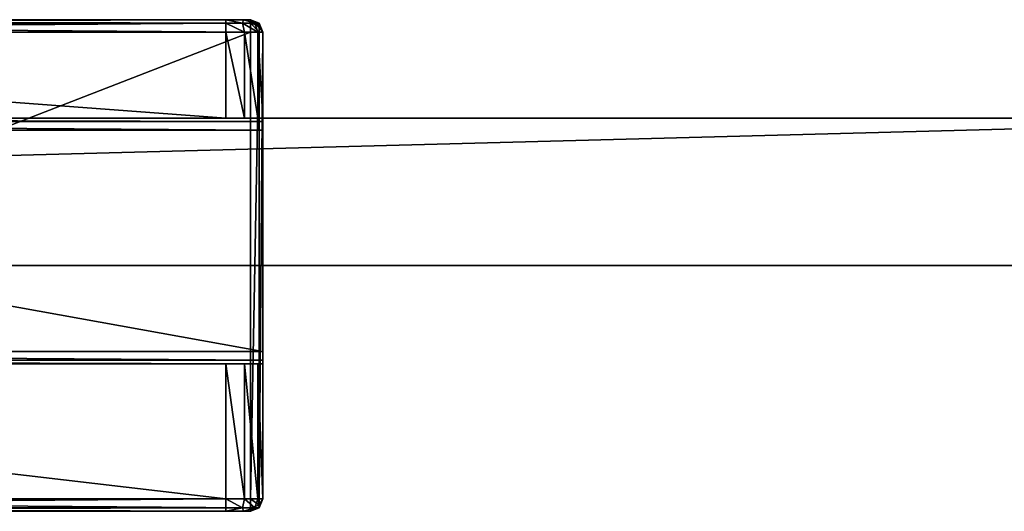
# Model space of a CAD drawing. Header units: metres. Extents: x 0 to 687, y -215 to 49.
# Tile 9 of 10: x 194 to 234, y -13 to 7. Entities that reach past the tile are written whole.
import ezdxf

# ---------------------------------------------------------------- set-up
doc = ezdxf.new("R2010")
doc.units = ezdxf.units.M

msp = doc.modelspace()

# ---------------------------------------------------------------- linework, layer by layer
at = {"layer": 'Y2A69L'}
for points in [[(24.000277, 3, 3), (24.000277, 3, 1994), (251.000275, 3, 3)], [(24.000277, 3, 1994), (251.000275, 3, 1994), (251.000275, 3, 3)], [(24.000277, 3, 3), (251.000275, 3, 3), (24.000277, -3, 3)], [(251.000275, 3, 3), (251.000275, -3, 3), (24.000277, -3, 3)], [(24.000277, 3, 1994), (24.000277, -3, 1994), (251.000275, 3, 1994)], [(24.000277, -3, 1994), (251.000275, -3, 1994), (251.000275, 3, 1994)], [(251.000275, -3, 3), (251.000275, -3, 1994), (24.000277, -3, 3)], [(251.000275, -3, 1994), (24.000277, -3, 1994), (24.000277, -3, 3)]]:
    msp.add_3dface(points, dxfattribs=at)
at = {"layer": 'Y2A69L012'}
for points in [[(203.349472, 7, 1997.5), (202.349472, 7, 1976.5), (154.349472, 7, 1997.5)], [(202.349472, 7, 1976.5), (155.349472, 7, 1976.5), (154.349472, 7, 1997.5)], [(203.349472, 7, 1997.5), (154.349472, 7, 1997.5), (203.349472, 6.853553, 1997.853516)], [(154.349472, 7, 1997.5), (154.349472, 6.853553, 1997.853516), (203.349472, 6.853553, 1997.853516)], [(203.349472, 6.853553, 1997.853516), (154.349472, 6.853553, 1997.853516), (203.349472, 6.5, 1998)], [(154.349472, 6.853553, 1997.853516), (154.349472, 6.5, 1998), (203.349472, 6.5, 1998)], [(202.349472, 6.853553, 1976.146484), (155.349472, 6.853553, 1976.146484), (202.349472, 7, 1976.5)], [(155.349472, 6.853553, 1976.146484), (155.349472, 7, 1976.5), (202.349472, 7, 1976.5)], [(202.349472, 6.5, 1976), (155.349472, 6.5, 1976), (202.349472, 6.853553, 1976.146484)], [(155.349472, 6.5, 1976), (155.349472, 6.853553, 1976.146484), (202.349472, 6.853553, 1976.146484)], [(203.05658, 7, 1976.792847), (202.349472, 7, 1976.5), (203.349472, 7, 1997.5)], [(203.05658, 7, 1976.792847), (203.026245, 6.853553, 1976.327759), (202.349472, 7, 1976.5)], [(202.349472, 7, 1976.5), (203.026245, 6.853553, 1976.327759), (202.349472, 6.853553, 1976.146484)], [(203.026245, 6.853553, 1976.327759), (203.099472, 6.5, 1976.200928), (202.349472, 6.853553, 1976.146484)], [(203.099472, 6.5, 1976.200928), (202.349472, 6.5, 1976), (202.349472, 6.853553, 1976.146484)], [(203.026245, 6.853553, 1976.327759), (203.05658, 7, 1976.792847), (203.521683, 6.853553, 1976.823242)], [(203.521683, 6.853553, 1976.823242), (203.648514, 6.5, 1976.75), (203.026245, 6.853553, 1976.327759)], [(203.648514, 6.5, 1976.75), (203.099472, 6.5, 1976.200928), (203.026245, 6.853553, 1976.327759)], [(203.349472, 7, 1977.5), (203.05658, 7, 1976.792847), (203.349472, 7, 1997.5)], [(203.05658, 7, 1976.792847), (203.349472, 7, 1977.5), (203.521683, 6.853553, 1976.823242)], [(203.703018, 6.853553, 1997.5), (203.349472, 7, 1997.5), (203.703018, 6.75, 1997.75)], [(203.349472, 7, 1997.5), (203.349472, 6.853553, 1997.853516), (203.703018, 6.75, 1997.75)], [(203.703018, 6.853553, 1997.5), (203.703018, 6.853553, 1977.5), (203.349472, 7, 1997.5)], [(203.703018, 6.853553, 1977.5), (203.349472, 7, 1977.5), (203.349472, 7, 1997.5)], [(203.521683, 6.853553, 1976.823242), (203.349472, 7, 1977.5), (203.703018, 6.853553, 1977.5)], [(203.703018, 6.75, 1997.75), (203.349472, 6.853553, 1997.853516), (203.703018, 6.5, 1997.853516)], [(203.349472, 6.853553, 1997.853516), (203.349472, 6.5, 1998), (203.703018, 6.5, 1997.853516)], [(203.703018, 6.853553, 1977.5), (203.849472, 6.5, 1977.5), (203.521683, 6.853553, 1976.823242)], [(203.849472, 6.5, 1977.5), (203.648514, 6.5, 1976.75), (203.521683, 6.853553, 1976.823242)], [(203.703018, 6.75, 1997.75), (203.849472, 6.5, 1997.5), (203.703018, 6.853553, 1997.5)], [(203.849472, 6.5, 1997.5), (203.849472, 6.5, 1977.5), (203.703018, 6.853553, 1997.5)], [(203.849472, 6.5, 1977.5), (203.703018, 6.853553, 1977.5), (203.703018, 6.853553, 1997.5)], [(203.349472, -12.5, 1998), (203.349472, 6.5, 1998), (154.349472, -12.5, 1998)], [(203.349472, 6.5, 1998), (154.349472, 6.5, 1998), (154.349472, -12.5, 1998)], [(202.349472, 6.5, 1976), (202.349472, 3, 1976), (155.349472, 6.5, 1976)], [(202.349472, 3, 1976), (155.349472, 3, 1976), (155.349472, 6.5, 1976)], [(203.099472, 6.5, 1976.200928), (203.099472, 3, 1976.200928), (202.349472, 6.5, 1976)], [(203.099472, 3, 1976.200928), (202.349472, 3, 1976), (202.349472, 6.5, 1976)], [(203.648514, 6.5, 1976.75), (203.648514, 3, 1976.75), (203.099472, 6.5, 1976.200928)], [(203.648514, 3, 1976.75), (203.099472, 3, 1976.200928), (203.099472, 6.5, 1976.200928)], [(203.703018, -12.5, 1997.853516), (203.703018, 6.5, 1997.853516), (203.349472, -12.5, 1998)], [(203.703018, 6.5, 1997.853516), (203.349472, 6.5, 1998), (203.349472, -12.5, 1998)], [(203.849472, 6.5, 1977.5), (203.849472, 3, 1977.5), (203.648514, 6.5, 1976.75)], [(203.849472, 3, 1977.5), (203.648514, 3, 1976.75), (203.648514, 6.5, 1976.75)], [(203.849472, 6.5, 1997.5), (203.703018, 6.75, 1997.75), (203.703018, 6.5, 1997.853516)], [(203.849472, -12.5, 1997.5), (203.849472, 6.5, 1997.5), (203.703018, -12.5, 1997.853516)], [(203.849472, 6.5, 1997.5), (203.703018, 6.5, 1997.853516), (203.703018, -12.5, 1997.853516)], [(203.849472, 2.853553, 1993.853516), (203.849472, 6.5, 1997.5), (203.849472, 2.5, 1994)], [(203.849472, 6.5, 1997.5), (203.849472, -12.5, 1997.5), (203.849472, 2.5, 1994)], [(203.849472, 3, 1993.5), (203.849472, 6.5, 1997.5), (203.849472, 2.853553, 1993.853516)], [(203.849472, 3, 1977.5), (203.849472, 6.5, 1997.5), (203.849472, 3, 1993.5)], [(203.849472, 6.5, 1977.5), (203.849472, 6.5, 1997.5), (203.849472, 3, 1977.5)], [(153.849472, 3, 1993.5), (155.349472, 3, 1976), (203.849472, 3, 1993.5)], [(203.849472, 3, 1993.5), (203.849472, 2.853553, 1993.853516), (153.849472, 3, 1993.5)], [(203.849472, 2.853553, 1993.853516), (153.849472, 2.853553, 1993.853516), (153.849472, 3, 1993.5)], [(203.849472, 2.853553, 1993.853516), (203.849472, 2.5, 1994), (153.849472, 2.853553, 1993.853516)], [(203.849472, 2.5, 1994), (153.849472, 2.5, 1994), (153.849472, 2.853553, 1993.853516)], [(155.349472, 3, 1976), (202.349472, 3, 1976), (203.849472, 3, 1993.5)], [(203.849472, 3, 1993.5), (202.349472, 3, 1976), (203.648514, 3, 1976.75)], [(202.349472, 3, 1976), (203.099472, 3, 1976.200928), (203.648514, 3, 1976.75)], [(203.849472, 3, 1993.5), (203.648514, 3, 1976.75), (203.849472, 3, 1977.5)], [(203.849472, 2.5, 1994), (203.849472, -6.5, 1994), (153.849472, 2.5, 1994)], [(203.849472, -6.5, 1994), (153.849472, -6.5, 1994), (153.849472, 2.5, 1994)], [(203.849472, 2.5, 1994), (203.849472, -12.5, 1997.5), (203.849472, -6.5, 1994)], [(203.849472, -6.5, 1994), (203.849472, -6.853553, 1993.853516), (153.849472, -6.5, 1994)], [(203.849472, -6.853553, 1993.853516), (153.849472, -6.853553, 1993.853516), (153.849472, -6.5, 1994)], [(203.849472, -6.5, 1994), (203.849472, -12.5, 1997.5), (203.849472, -6.853553, 1993.853516)], [(203.849472, -6.853553, 1993.853516), (203.849472, -7, 1993.5), (153.849472, -6.853553, 1993.853516)], [(203.849472, -7, 1993.5), (153.849472, -7, 1993.5), (153.849472, -6.853553, 1993.853516)], [(203.849472, -7, 1993.5), (155.349472, -7, 1976), (153.849472, -7, 1993.5)], [(202.349472, -7, 1976), (202.349472, -12.5, 1976), (155.349472, -7, 1976)], [(202.349472, -12.5, 1976), (155.349472, -12.5, 1976), (155.349472, -7, 1976)], [(155.349472, -7, 1976), (203.849472, -7, 1993.5), (202.349472, -7, 1976)], [(203.099472, -7, 1976.200928), (203.099472, -12.5, 1976.200928), (202.349472, -7, 1976)], [(203.099472, -12.5, 1976.200928), (202.349472, -12.5, 1976), (202.349472, -7, 1976)], [(203.099472, -7, 1976.200928), (202.349472, -7, 1976), (203.648514, -7, 1976.75)], [(202.349472, -7, 1976), (203.849472, -7, 1993.5), (203.648514, -7, 1976.75)], [(203.648514, -7, 1976.75), (203.648514, -12.5, 1976.75), (203.099472, -7, 1976.200928)], [(203.648514, -12.5, 1976.75), (203.099472, -12.5, 1976.200928), (203.099472, -7, 1976.200928)], [(203.849472, -7, 1977.5), (203.849472, -12.5, 1977.5), (203.648514, -7, 1976.75)], [(203.849472, -12.5, 1977.5), (203.648514, -12.5, 1976.75), (203.648514, -7, 1976.75)], [(203.648514, -7, 1976.75), (203.849472, -7, 1993.5), (203.849472, -7, 1977.5)], [(203.849472, -6.853553, 1993.853516), (203.849472, -12.5, 1997.5), (203.849472, -7, 1993.5)], [(203.849472, -12.5, 1977.5), (203.849472, -7, 1977.5), (203.849472, -12.5, 1997.5)], [(203.849472, -7, 1977.5), (203.849472, -7, 1993.5), (203.849472, -12.5, 1997.5)], [(203.349472, -12.5, 1998), (154.349472, -12.5, 1998), (203.349472, -12.853554, 1997.853516)], [(154.349472, -12.5, 1998), (154.349472, -12.853554, 1997.853516), (203.349472, -12.853554, 1997.853516)], [(202.349472, -12.853554, 1976.146484), (155.349472, -12.853554, 1976.146484), (202.349472, -12.5, 1976)], [(155.349472, -12.853554, 1976.146484), (155.349472, -12.5, 1976), (202.349472, -12.5, 1976)], [(202.349472, -12.853554, 1976.146484), (202.349472, -12.5, 1976), (203.026245, -12.853554, 1976.327759)], [(202.349472, -12.5, 1976), (203.099472, -12.5, 1976.200928), (203.026245, -12.853554, 1976.327759)], [(203.026245, -12.853554, 1976.327759), (203.099472, -12.5, 1976.200928), (203.521683, -12.853554, 1976.823242)], [(203.099472, -12.5, 1976.200928), (203.648514, -12.5, 1976.75), (203.521683, -12.853554, 1976.823242)], [(203.703018, -12.5, 1997.853516), (203.349472, -12.5, 1998), (203.703018, -12.75, 1997.75)], [(203.349472, -12.5, 1998), (203.349472, -12.853554, 1997.853516), (203.703018, -12.75, 1997.75)], [(203.703018, -12.75, 1997.75), (203.349472, -12.853554, 1997.853516), (203.703018, -12.853554, 1997.5)], [(203.521683, -12.853554, 1976.823242), (203.648514, -12.5, 1976.75), (203.703018, -12.853554, 1977.5)], [(203.648514, -12.5, 1976.75), (203.849472, -12.5, 1977.5), (203.703018, -12.853554, 1977.5)], [(203.849472, -12.5, 1977.5), (203.849472, -12.5, 1997.5), (203.703018, -12.853554, 1977.5)], [(203.849472, -12.5, 1997.5), (203.703018, -12.853554, 1997.5), (203.703018, -12.853554, 1977.5)], [(203.849472, -12.5, 1997.5), (203.703018, -12.75, 1997.75), (203.703018, -12.853554, 1997.5)], [(203.703018, -12.75, 1997.75), (203.849472, -12.5, 1997.5), (203.703018, -12.5, 1997.853516)], [(203.349472, -12.853554, 1997.853516), (154.349472, -12.853554, 1997.853516), (203.349472, -13, 1997.5)], [(154.349472, -12.853554, 1997.853516), (154.349472, -13, 1997.5), (203.349472, -13, 1997.5)], [(203.349472, -13, 1997.5), (154.349472, -13, 1997.5), (166.849472, -13, 1993.5)], [(202.349472, -13, 1976.5), (155.349472, -13, 1976.5), (202.349472, -12.853554, 1976.146484)], [(155.349472, -13, 1976.5), (155.349472, -12.853554, 1976.146484), (202.349472, -12.853554, 1976.146484)], [(155.349472, -13, 1976.5), (202.349472, -13, 1976.5), (166.849472, -13, 1984.5)], [(190.849472, -13, 1993.5), (203.349472, -13, 1997.5), (166.849472, -13, 1993.5)], [(166.849472, -13, 1984.5), (202.349472, -13, 1976.5), (190.849472, -13, 1984.5)], [(191.849472, -13, 1993.232056), (203.349472, -13, 1997.5), (190.849472, -13, 1993.5)], [(190.849472, -13, 1984.5), (202.349472, -13, 1976.5), (191.849472, -13, 1984.767944)], [(192.581528, -13, 1992.5), (203.349472, -13, 1997.5), (191.849472, -13, 1993.232056)], [(191.849472, -13, 1984.767944), (202.349472, -13, 1976.5), (192.581528, -13, 1985.5)], [(192.849472, -13, 1991.5), (203.349472, -13, 1997.5), (192.581528, -13, 1992.5)], [(192.581528, -13, 1985.5), (202.349472, -13, 1976.5), (192.849472, -13, 1986.5)], [(203.349472, -13, 1997.5), (192.849472, -13, 1991.5), (203.349472, -13, 1977.5)], [(192.849472, -13, 1991.5), (192.849472, -13, 1986.5), (203.349472, -13, 1977.5)], [(203.349472, -13, 1977.5), (192.849472, -13, 1986.5), (203.05658, -13, 1976.792847)], [(192.849472, -13, 1986.5), (202.349472, -13, 1976.5), (203.05658, -13, 1976.792847)], [(203.05658, -13, 1976.792847), (202.349472, -13, 1976.5), (203.026245, -12.853554, 1976.327759)], [(203.026245, -12.853554, 1976.327759), (202.349472, -13, 1976.5), (202.349472, -12.853554, 1976.146484)], [(203.521683, -12.853554, 1976.823242), (203.05658, -13, 1976.792847), (203.026245, -12.853554, 1976.327759)], [(203.05658, -13, 1976.792847), (203.521683, -12.853554, 1976.823242), (203.349472, -13, 1977.5)], [(203.349472, -13, 1977.5), (203.521683, -12.853554, 1976.823242), (203.703018, -12.853554, 1977.5)], [(203.703018, -12.853554, 1977.5), (203.703018, -12.853554, 1997.5), (203.349472, -13, 1977.5)], [(203.703018, -12.853554, 1997.5), (203.349472, -13, 1997.5), (203.349472, -13, 1977.5)], [(203.349472, -12.853554, 1997.853516), (203.349472, -13, 1997.5), (203.703018, -12.853554, 1997.5)]]:
    msp.add_3dface(points, dxfattribs=at)

doc.saveas('drawing.dxf')
